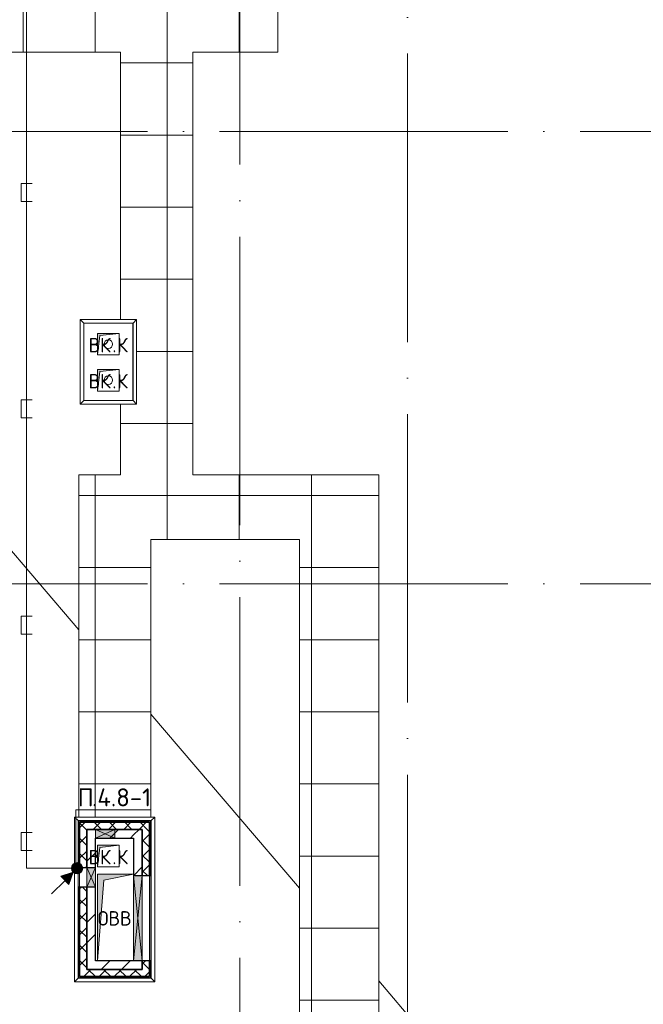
# Model space of a CAD drawing. Header units: millimetres. Extents: x -30540 to 143646, y -11730 to 123410.
# Tile 12 of 114: x -4045 to 4604, y 46945 to 60600. Entities that reach past the tile are written whole.
import ezdxf

# ---------------------------------------------------------------- set-up
doc = ezdxf.new("R2010")
doc.units = ezdxf.units.MM
doc.linetypes.add('ADSK_Линия сетки', pattern=[5000, 4000, -500, 0, -500])
for name, color, linetype, lineweight in [('A-____-NOTE-TEXT', 7, 'Continuous', 18), ('A-DETL-____-THIN', 7, 'Continuous', 9), ('A-FLOR-____-OTLN', 7, 'Continuous', 18), ('A-GENM-____-OTLN', 7, 'Continuous', 18), ('A-GLAZ-____-MCUT', 7, 'Continuous', 9), ('A-GLAZ-____-OTLN', 7, 'Continuous', 18), ('A-ROOF-____-OTLN', 7, 'Continuous', 18), ('A-ROOF-____-PATT', 7, 'Continuous', 18), ('A-WALL-____-MCUT', 7, 'Continuous', 40), ('A-WALL-____-OTLN', 7, 'Continuous', 18), ('A-WALL-____-PATT', 7, 'Continuous', 40), ('G-____-____-TEXT', 7, 'Continuous', 9), ('I-WALL-____-MCUT', 7, 'Continuous', 40), ('I-WALL-____-OTLN', 7, 'Continuous', 18), ('M-EQPM-____-OTLN', 7, 'Continuous', 18), ('S-GRID-____-OTLN', 7, 'Continuous', 9)]:
    doc.layers.add(name, color=color, linetype=linetype, lineweight=lineweight)
doc.layers.add('A-DETL-____-OTLN', color=7, linetype='Continuous', lineweight=9, true_color=0x00a600)
doc.styles.add('GOST Common', font='GOST_Common.ttf', dxfattribs={"height": 200})
doc.styles.add('ISOCPEUR', font='isocpeur.ttf', dxfattribs={"height": 250})
pattern_1 = [(45, (0, 0), (-424.264, 424.264), []), (45, (0, 282.8), (-424.264, 424.264), [])]
pattern_2 = [(45, (0, 0), (-106.066, 106.066), []), (135, (0, 0), (-106.066, -106.066), [])]
pattern_3 = [(0, (0, 0), (406.4, 101.6), [6.706, -298.094, 6.706, -298.094, -1625.6]), (0, (0, 0), (406.4, 101.6), [-609.6, 6.706, -602.894, 6.706, -298.094, -711.2]), (0, (0, 0), (406.4, 101.6), [-1524, 6.706, -196.494, 6.706, -501.294]), (120, (152.4, 50.8), (-291.18818, 301.15272), [6.706, -298.094, 6.706, -298.094, -1625.6]), (120, (152.4, 50.8), (-291.18818, 301.15272), [-609.6, 6.706, -602.894, 6.706, -298.094, -711.2]), (120, (152.4, 50.8), (-291.18818, 301.15272), [-1524, 6.706, -196.494, 6.706, -501.294]), (240, (203.2, 254), (-115.21182, -402.75272), [6.706, -298.094, 6.706, -298.094, -1625.6]), (240, (203.2, 254), (-115.21182, -402.75272), [-609.6, 6.706, -602.894, 6.706, -298.094, -711.2]), (240, (203.2, 254), (-115.21182, -402.75272), [-1524, 6.706, -196.494, 6.706, -501.294])]

# ---------------------------------------------------------------- blocks, each defined once
blk = doc.blocks.new('АР_Отверстие прямоугольное - ОВВ-7463286-Кровля')
at = {"layer": 'A-GLAZ-____-OTLN', "lineweight": 13, "true_color": 0xf9f9f9}
blk.add_hatch(color=7, dxfattribs=at).paths.add_polyline_path([(715, 60), (-465, 60), (-465, -60), (715, -60), (715, 4)])
at = {"layer": 'A-GLAZ-____-MCUT', "color": 254, "lineweight": 15, "true_color": 0xcccccc}
for p, q in [((-465, 60), (-465, -60)), ((715, 60), (715, -60))]:
    blk.add_line(p, q, dxfattribs=at)
at = {"layer": 'A-GLAZ-____-OTLN', "color": 254, "lineweight": 5, "true_color": 0xcccccc}
for p, q in [((715, 60), (-465, -60)), ((-465, 60), (715, -60))]:
    blk.add_line(p, q, dxfattribs=at)
at = {"layer": 'A-GLAZ-____-OTLN', "color": 254, "lineweight": 13, "true_color": 0xcccccc}
for p, q in [((715, 60), (-465, 60)), ((-465, 60), (-465, -60)), ((715, -60), (715, 60)), ((-465, -60), (715, -60))]:
    blk.add_line(p, q, dxfattribs=at)
blk = doc.blocks.new('АР_Отверстие прямоугольное - ОВВ-7976082-Кровля')
at = {"layer": 'A-GLAZ-____-OTLN', "lineweight": 13, "true_color": 0xf9f9f9}
blk.add_hatch(color=7, dxfattribs=at).paths.add_polyline_path([(-10, 60), (-10, -60), (260, -60), (260, 60)])
at = {"layer": 'A-GLAZ-____-MCUT', "color": 254, "lineweight": 15, "true_color": 0xcccccc}
for p, q in [((-10, 60), (-10, -60)), ((260, 60), (260, -60))]:
    blk.add_line(p, q, dxfattribs=at)
at = {"layer": 'A-GLAZ-____-OTLN', "color": 254, "lineweight": 5, "true_color": 0xcccccc}
for p, q in [((260, 60), (-10, -60)), ((-10, 60), (260, -60))]:
    blk.add_line(p, q, dxfattribs=at)
at = {"layer": 'A-GLAZ-____-OTLN', "color": 254, "lineweight": 13, "true_color": 0xcccccc}
for p, q in [((260, 60), (-10, 60)), ((-10, 60), (-10, -60)), ((260, -60), (260, 60)), ((-10, -60), (260, -60))]:
    blk.add_line(p, q, dxfattribs=at)
blk = doc.blocks.new('АР_Отверстие прямоугольное - ВК-8884799-Кровля')
at = {"layer": 'A-GLAZ-____-OTLN', "lineweight": 13, "true_color": 0xf9f9f9}
blk.add_hatch(color=7, dxfattribs=at).paths.add_polyline_path([(197, 60), (-10, 60), (-10, -60), (260, -60), (260, 60)])
at = {"layer": 'A-GLAZ-____-MCUT', "color": 254, "lineweight": 15, "true_color": 0xcccccc}
for p, q in [((-10, 60), (-10, -60)), ((260, 60), (260, -60))]:
    blk.add_line(p, q, dxfattribs=at)
at = {"layer": 'A-GLAZ-____-OTLN', "color": 254, "lineweight": 5, "true_color": 0xcccccc}
for p, q in [((260, 60), (-10, -60)), ((-10, 60), (260, -60))]:
    blk.add_line(p, q, dxfattribs=at)
at = {"layer": 'A-GLAZ-____-OTLN', "color": 254, "lineweight": 13, "true_color": 0xcccccc}
for p, q in [((260, 60), (-10, 60)), ((-10, 60), (-10, -60)), ((260, -60), (260, 60)), ((-10, -60), (260, -60))]:
    blk.add_line(p, q, dxfattribs=at)
blk = doc.blocks.new('_GM_Dt-St-D_Фартук гнутый из оцинкованной стали_Пристенный_Тип 1__c-верхняя кромка с отгибом_ - ФС-1_3_50х70У100-1_5_t__RAL7016-8061170-Кровля')
at = {"layer": 'A-GENM-____-OTLN', "color": 254, "lineweight": 13, "true_color": 0xcccccc}
for p, q in [((0, 50), (1113, 50)), ((50, 0), (0, 50)), ((50, 0), (1063, 0)), ((50, 0), (50, -1.5)), ((1113, 50), (1063, 0)), ((1063, -1.5), (1063, 0))]:
    blk.add_line(p, q, dxfattribs=at)
blk = doc.blocks.new('_GM_Dt-St-D_Фартук гнутый из оцинкованной стали_Пристенный_Тип 1__c-верхняя кромка с отгибом_ - ФС-1_3_50х70У100-1_5_t__RAL7016-8064525-Кровля')
at = {"layer": 'A-GENM-____-OTLN', "color": 254, "lineweight": 13, "true_color": 0xcccccc}
for p, q in [((0, 50), (2283, 50)), ((50, 0), (0, 50)), ((50, 0), (2233, 0)), ((50, 0), (50, -1.5)), ((2283, 50), (2233, 0)), ((2233, -1.5), (2233, 0))]:
    blk.add_line(p, q, dxfattribs=at)
blk = doc.blocks.new('_GM_Dt-St-D_Фартук гнутый из оцинкованной стали_Пристенный_Тип 1__c-верхняя кромка с отгибом_ - ФС-1_3_50х70У100-1_5_t__RAL7016-8064487-Кровля')
at = {"layer": 'A-GENM-____-OTLN', "color": 254, "lineweight": 13, "true_color": 0xcccccc}
for p, q in [((50, 1.5), (50, 0)), ((2233, 0), (50, 0)), ((2233, 0), (2233, 1.5)), ((2233, 0), (2283, -50)), ((0, -50), (50, 0)), ((2283, -50), (0, -50))]:
    blk.add_line(p, q, dxfattribs=at)
blk = doc.blocks.new('_GM_Dt-St-D_Фартук гнутый из оцинкованной стали_Пристенный_Тип 1__c-верхняя кромка с отгибом_ - ФС-1_3_50х70У100-1_5_t__RAL7016-8063882-Кровля')
at = {"layer": 'A-GENM-____-OTLN', "color": 254, "lineweight": 13, "true_color": 0xcccccc}
for p, q in [((0, -50), (50, 0)), ((50, 1), (50, 0)), ((1063, 0), (50, 0)), ((1063, 0), (1063, 1)), ((1113, -50), (0, -50)), ((1063, 0), (1113, -50))]:
    blk.add_line(p, q, dxfattribs=at)
blk = doc.blocks.new('_GM_Dt-St-D_Фартук гнутый из оцинкованной стали_Пристенный_Тип 1__c-верхняя кромка с отгибом_ - ФС-1_3_50х70У100-1_5_t__RAL7016-8558131-Кровля')
at = {"layer": 'A-GENM-____-OTLN', "color": 254, "lineweight": 13, "true_color": 0xcccccc}
for p, q in [((0, -50), (50, 0)), ((50, 1.5), (50, 0)), ((1123, 0), (50, 0)), ((1123, 0), (1123, 1.5)), ((1123, 0), (1173, -50)), ((1173, -50), (0, -50))]:
    blk.add_line(p, q, dxfattribs=at)
blk = doc.blocks.new('_GM_Dt-St-D_Фартук гнутый из оцинкованной стали_Пристенный_Тип 1__c-верхняя кромка с отгибом_ - ФС-1_3_50х70У100-1_5_t__RAL7016-8557989-Кровля')
at = {"layer": 'A-GENM-____-OTLN', "color": 254, "lineweight": 13, "true_color": 0xcccccc}
for p, q in [((0, 50), (783, 50)), ((50, 0), (0, 50)), ((50, 0), (733, 0)), ((50, 0), (50, -1)), ((783, 50), (733, 0)), ((733, -1), (733, 0))]:
    blk.add_line(p, q, dxfattribs=at)
blk = doc.blocks.new('_GM_Dt-St-D_Фартук гнутый из оцинкованной стали_Пристенный_Тип 1__c-верхняя кромка с отгибом_ - ФС-1_3_50х70У100-1_5_t__RAL7016-8376490-Кровля')
at = {"layer": 'A-GENM-____-OTLN', "color": 254, "lineweight": 13, "true_color": 0xcccccc}
for p, q in [((0, 50), (1173, 50)), ((50, 0), (0, 50)), ((50, 0), (1123, 0)), ((50, 0), (50, -1.5)), ((1173, 50), (1123, 0)), ((1123, -1.5), (1123, 0))]:
    blk.add_line(p, q, dxfattribs=at)
blk = doc.blocks.new('АР_Канал вертикальный прямоугольный - ОВВ-7292993-Кровля')
at = {"layer": 'M-EQPM-____-OTLN', "lineweight": 13, "true_color": 0xe2e2e2}
blk.add_hatch(color=254, dxfattribs=at).paths.add_polyline_path([(-250, -600), (-165, 515), (250, 600), (-250, 600), (-250, 192)])
at = {"layer": 'M-EQPM-____-OTLN', "color": 253, "lineweight": 13, "true_color": 0xaaaaaa}
for p, q in [((250, 600), (-250, 600)), ((-250, 600), (-250, -600)), ((250, 600), (-250, 600)), ((-250, 600), (-250, -600)), ((-250, -600), (-250, 600)), ((-250, 600), (250, 600)), ((-165, 515), (250, 600)), ((-165, 515), (250, 600)), ((250, -600), (250, 600)), ((250, 600), (250, -600)), ((-250, -600), (-165, 515)), ((-250, -600), (-165, 515)), ((-250, -600), (250, -600)), ((250, -600), (-250, -600))]:
    blk.add_line(p, q, dxfattribs=at)
blk = doc.blocks.new('АР_Канал вертикальный прямоугольный - ВК_К-7548682-Кровля')
at = {"layer": 'M-EQPM-____-OTLN', "lineweight": 13, "true_color": 0xe2e2e2}
blk.add_hatch(color=254, dxfattribs=at).paths.add_polyline_path([(-150, -150), (-120, 120), (150, 150), (-150, 150), (-150, 65)])
at = {"layer": 'M-EQPM-____-OTLN', "color": 253, "lineweight": 13, "true_color": 0xaaaaaa}
for p, q in [((150, 150), (-150, 150)), ((-150, 150), (-150, -150)), ((150, 150), (-150, 150)), ((-150, 150), (-150, -150)), ((-150, -150), (-150, 150)), ((-150, 150), (150, 150)), ((-120, 120), (150, 150)), ((-120, 120), (150, 150)), ((150, -150), (150, 150)), ((150, 150), (150, -150)), ((-150, -150), (-120, 120)), ((-150, -150), (-120, 120)), ((-150, -150), (150, -150)), ((150, -150), (-150, -150))]:
    blk.add_line(p, q, dxfattribs=at)
blk = doc.blocks.new('Наметкина 10_РД_АР_К1_отсоединено_rvt-1-Кровля')
at = {"layer": 'A-ROOF-____-PATT', "lineweight": 5, "true_color": 0xe4e4e4}
h = blk.add_hatch(dxfattribs=at)
h.set_pattern_fill('FP_6', color=254, style=0, pattern_type=2)
h.set_pattern_definition([(0, (0, 0), (0, 1000), []), (90, (0, 0), (-1000, 6e-14), [])])
h.paths.add_polyline_path([(3246, 32164), (8725, 32164), (8725, 43350), (935, 43350), (935, 54289), (-1645, 54289), (-1645, 60150), (-465, 60150), (-465, 69650), (1014, 69650), (1012, 81279), (-1636, 81279), (-1636, 86642), (-565, 86642), (-565, 91950), (655, 91950), (655, 88074), (1555, 88074), (1555, 91850), (4135, 91850), (4135, 88074), (5035, 88074), (5035, 92950), (-11845, 92950), (-11845, 87234), (-10945, 87234), (-10945, 91950), (-8945, 91950), (-8945, 89950), (-8965, 89950), (-8965, 81980), (-13265, 81980), (-13265, 80980), (-7965, 80980), (-7965, 86374), (-6115, 86374), (-6115, 91950), (-1665, 91950), (-1665, 87470), (-2465, 87470), (-2465, 85540), (-4939, 85540), (-4939, 83314), (-4582, 83520), (-4577, 83511), (-4939, 83302), (-4939, 83172), (-3444, 83172), (-4032, 83511), (-4027, 83520), (-3424, 83172), (-2708, 83170), (-2708, 79972), (114, 79972), (114, 79650), (135, 79650), (114, 79648), (114, 72890), (-2635, 72890), (-2635, 77050), (-12365, 77050), (-12365, 60150), (-2645, 60150), (-2645, 56442), (-2423, 56440), (-2423, 55269), (-2645, 55269), (-2645, 54289), (-3225, 54289), (-3224, 49542), (-2225, 49542), (-2225, 53389), (-165, 53389), (-165, 43954), (-5125, 43954), (-5123, 43432), (-5073, 43432), (-5073, 41669), (-5125, 41669), (-5125, 40650), (-3750, 40650), (-3750, 42500), (-3326, 42500), (-3305, 42522), (5457, 42522), (5457, 42500), (7825, 42500), (7825, 33064), (-5615, 33064), (-5615, 35439), (-2115, 35439), (-2115, 36339), (-6515, 36339), (-6515, 33064), (-11465, 33064), (-11465, 38677), (-8115, 38677), (-8115, 39950), (-11065, 39950), (-11063, 41950), (-8115, 41949), (-8115, 46109), (-5125, 46109), (-5125, 43980), (-4215, 43980), (-4215, 47209), (-6206, 47209), (-6206, 47964), (-9015, 47964), (-9016, 42949), (-11465, 42949), (-11465, 55136), (-12365, 55136), (-12365, 32164), (-4929, 32164)])
h.paths.add_polyline_path([(-9016, 61050), (-11465, 61050), (-11465, 66650), (-8065, 66650), (-8065, 71650), (-8965, 71650), (-8965, 67650), (-11465, 67650), (-11465, 76050), (-3635, 76050), (-3635, 71890), (-1465, 71890), (-1465, 61050), (-4929, 61050)])
at = {"layer": 'A-WALL-____-PATT', "lineweight": 5, "true_color": 0xcccccc}
h = blk.add_hatch(dxfattribs=at)
h.set_pattern_fill('FP_8', color=254, style=0, pattern_type=2)
h.set_pattern_definition(pattern_3)
h.paths.add_polyline_path([(-2225, 49470), (-2225, 49490), (-3235, 49490), (-3235, 49470), (-2245, 49470)])
h = blk.add_hatch(dxfattribs=at)
h.set_pattern_fill('FP_8', color=254, style=0, pattern_type=2)
h.set_pattern_definition(pattern_3)
h.paths.add_polyline_path([(-3235, 47310), (-3215, 47310), (-3215, 48570), (-3235, 48570), (-3235, 48342)])
h.paths.add_polyline_path([(-3215, 48840), (-3215, 49470), (-3235, 49470), (-3235, 48840)])
h = blk.add_hatch(dxfattribs=at)
h.set_pattern_fill('FP_3', color=254, style=0, pattern_type=2)
h.set_pattern_definition(pattern_2)
h.paths.add_polyline_path([(-2345, 49370), (-2245, 49370), (-2245, 49470), (-3215, 49470), (-3215, 49370), (-2725, 49370)])
h = blk.add_hatch(dxfattribs=at)
h.set_pattern_fill('FP_8', color=254, style=0, pattern_type=2)
h.set_pattern_definition(pattern_3)
h.paths.add_polyline_path([(-2225, 47310), (-2225, 47550), (-2245, 47550), (-2245, 47310)])
h.paths.add_polyline_path([(-2225, 48730), (-2225, 49470), (-2245, 49470), (-2245, 48730)])
h = blk.add_hatch(dxfattribs=at)
h.set_pattern_fill('FP_3', color=254, style=0, pattern_type=2)
h.set_pattern_definition(pattern_2)
h.paths.add_polyline_path([(-3215, 47330), (-3115, 47330), (-3115, 48570), (-3215, 48570), (-3215, 48342)])
h.paths.add_polyline_path([(-3215, 48840), (-3115, 48840), (-3115, 49370), (-3215, 49370), (-3215, 49065)])
h = blk.add_hatch(dxfattribs=at)
h.set_pattern_fill('FP_2', color=254, style=0, pattern_type=2)
h.set_pattern_definition(pattern_1)
h.paths.add_polyline_path([(-3115, 47430), (-2995, 47430), (-2995, 48570), (-3115, 48570), (-3115, 48342)])
h.paths.add_polyline_path([(-3115, 48840), (-2995, 48840), (-2995, 49370), (-3115, 49370), (-3115, 49065)])
h = blk.add_hatch(dxfattribs=at)
h.set_pattern_fill('FP_2', color=254, style=0, pattern_type=2)
h.set_pattern_definition(pattern_1)
h.paths.add_polyline_path([(-2465, 49250), (-2465, 49370), (-2995, 49370), (-2995, 49250), (-2725, 49250)])
h = blk.add_hatch(dxfattribs=at)
h.set_pattern_fill('FP_2', color=254, style=0, pattern_type=2)
h.set_pattern_definition(pattern_1)
h.paths.add_polyline_path([(-2345, 47430), (-2345, 47550), (-2465, 47550), (-2465, 47430)])
h.paths.add_polyline_path([(-2345, 48730), (-2345, 49370), (-2465, 49370), (-2465, 48730)])
h = blk.add_hatch(dxfattribs=at)
h.set_pattern_fill('FP_3', color=254, style=0, pattern_type=2)
h.set_pattern_definition(pattern_2)
h.paths.add_polyline_path([(-2245, 47330), (-2245, 47550), (-2345, 47550), (-2345, 47330)])
h.paths.add_polyline_path([(-2245, 48730), (-2245, 49370), (-2345, 49370), (-2345, 48730)])
h = blk.add_hatch(dxfattribs=at)
h.set_pattern_fill('FP_2', color=254, style=0, pattern_type=2)
h.set_pattern_definition(pattern_1)
h.paths.add_polyline_path([(-2995, 47430), (-2465, 47430), (-2465, 47550), (-2995, 47550)])
h = blk.add_hatch(dxfattribs=at)
h.set_pattern_fill('FP_3', color=254, style=0, pattern_type=2)
h.set_pattern_definition(pattern_2)
h.paths.add_polyline_path([(-3115, 47330), (-2345, 47330), (-2345, 47430), (-3115, 47430)])
h = blk.add_hatch(dxfattribs=at)
h.set_pattern_fill('FP_8', color=254, style=0, pattern_type=2)
h.set_pattern_definition(pattern_3)
h.paths.add_polyline_path([(-3215, 47310), (-2245, 47310), (-2245, 47330), (-3215, 47330)])
at = {"layer": 'A-FLOR-____-OTLN', "color": 254, "lineweight": 13, "true_color": 0xcccccc}
for p, q in [((-3155, 56390), (-3155, 55320)), ((-2475, 56390), (-3155, 56390)), ((-2475, 55320), (-2475, 56390)), ((-3155, 55320), (-2475, 55320))]:
    blk.add_line(p, q, dxfattribs=at)
for centre, start, end in [((-2816, 56100), 0, 180), ((-2816, 56100), 180, 0), ((-2816, 55600), 0, 180), ((-2816, 55600), 180, 0)]:
    blk.add_arc(centre, 60, start, end, dxfattribs=at)
at = {"layer": 'A-ROOF-____-OTLN', "color": 254, "lineweight": 13, "true_color": 0xcccccc}
for p, q in [((-465, 60150), (-465, 69650)), ((-12365, 60150), (-2645, 60150)), ((-2645, 60150), (-2645, 56442)), ((-1645, 54289), (-1645, 60150)), ((-1645, 60150), (-465, 60150)), ((-2645, 55269), (-2645, 54289)), ((-2645, 54289), (-3225, 54289)), ((-3225, 54289), (-3225, 49542)), ((935, 54289), (-1645, 54289)), ((935, 43350), (935, 54289)), ((-3225, 52140), (-4365, 53475)), ((-2225, 49542), (-2225, 53389)), ((-2225, 53389), (-165, 53389)), ((-165, 53389), (-165, 43954)), ((-165, 48558), (-2225, 50970)), ((4284, 43350), (935, 47270))]:
    blk.add_line(p, q, dxfattribs=at)
at = {"layer": 'A-WALL-____-MCUT', "color": 254, "lineweight": 30, "true_color": 0xcccccc}
for p, q in [((-2995, 49490), (-3235, 49490)), ((-3235, 49490), (-3235, 49470)), ((-3235, 49470), (-3235, 48840)), ((-2995, 49470), (-3215, 49470)), ((-3215, 49470), (-3215, 49370)), ((-3215, 48840), (-3215, 49470)), ((-3215, 49470), (-2995, 49470)), ((-2725, 49490), (-2995, 49490)), ((-2725, 49470), (-2995, 49470)), ((-2995, 49470), (-2725, 49470)), ((-2225, 49490), (-2725, 49490)), ((-2245, 49470), (-2725, 49470)), ((-2725, 49470), (-2245, 49470)), ((-2245, 49370), (-2245, 49470)), ((-2245, 49470), (-2245, 48730)), ((-2225, 49470), (-2225, 49490)), ((-2225, 48730), (-2225, 49470)), ((-3215, 49370), (-3215, 48840)), ((-3115, 49370), (-2995, 49370)), ((-3115, 48840), (-3115, 49370)), ((-2995, 49370), (-2725, 49370)), ((-2725, 49370), (-2345, 49370)), ((-2345, 49370), (-2345, 48730)), ((-2245, 48730), (-2245, 49370)), ((-3235, 48840), (-3215, 48840)), ((-3215, 48840), (-3115, 48840)), ((-2345, 48730), (-2245, 48730)), ((-2245, 48730), (-2225, 48730)), ((-3235, 48570), (-3235, 47310)), ((-3215, 48570), (-3235, 48570)), ((-3215, 48570), (-3215, 47330)), ((-3115, 48570), (-3215, 48570)), ((-3215, 47330), (-3215, 48570)), ((-3115, 47430), (-3115, 48570)), ((-2245, 47550), (-2345, 47550)), ((-2345, 47550), (-2345, 47430)), ((-2245, 47330), (-2245, 47550)), ((-2245, 47550), (-2245, 47330)), ((-2225, 47550), (-2245, 47550)), ((-2225, 47310), (-2225, 47550)), ((-2345, 47430), (-3115, 47430)), ((-3235, 47310), (-3215, 47310)), ((-3215, 47330), (-3115, 47330)), ((-2245, 47330), (-3215, 47330)), ((-3215, 47310), (-2245, 47310)), ((-3115, 47330), (-2345, 47330)), ((-2345, 47330), (-2245, 47330)), ((-2245, 47310), (-2225, 47310))]:
    blk.add_line(p, q, dxfattribs=at)
at = {"layer": 'A-WALL-____-OTLN', "color": 254, "lineweight": 13, "true_color": 0xcccccc}
for p, q in [((-3235, 48570), (-3235, 48840)), ((-3215, 48570), (-3215, 48840)), ((-3215, 48840), (-3215, 48570)), ((-3115, 48840), (-3115, 48570)), ((-2345, 48730), (-2245, 48730)), ((-2345, 47550), (-2345, 48730)), ((-2245, 48730), (-2245, 47550)), ((-2245, 47550), (-2245, 48730)), ((-2225, 48730), (-2225, 47550)), ((-2345, 47550), (-2245, 47550))]:
    blk.add_line(p, q, dxfattribs=at)
at = {"layer": 'I-WALL-____-MCUT', "color": 254, "lineweight": 30, "true_color": 0xcccccc}
for p, q in [((-3115, 49370), (-3115, 48840)), ((-2995, 49370), (-3115, 49370)), ((-2725, 49370), (-2995, 49370)), ((-2465, 49370), (-2725, 49370)), ((-2345, 49370), (-2465, 49370)), ((-2345, 48730), (-2345, 49370)), ((-2995, 49250), (-2725, 49250)), ((-2995, 48840), (-2995, 49250)), ((-2725, 49250), (-2465, 49250)), ((-2465, 49250), (-2465, 48730)), ((-3115, 48840), (-2995, 48840)), ((-2465, 48730), (-2345, 48730)), ((-3115, 48570), (-3115, 47430)), ((-2995, 48570), (-3115, 48570)), ((-2995, 47550), (-2995, 48570)), ((-2465, 47550), (-2995, 47550)), ((-2345, 47550), (-2465, 47550)), ((-2345, 47430), (-2345, 47550)), ((-3115, 47430), (-2995, 47430)), ((-2995, 47430), (-2465, 47430)), ((-2465, 47430), (-2345, 47430))]:
    blk.add_line(p, q, dxfattribs=at)
at = {"layer": 'I-WALL-____-OTLN', "color": 254, "lineweight": 13, "true_color": 0xcccccc}
for p, q in [((-3115, 48570), (-3115, 48840)), ((-2995, 48840), (-2995, 48570)), ((-2345, 48730), (-2465, 48730)), ((-2465, 47550), (-2465, 48730)), ((-2345, 48730), (-2345, 47550)), ((-2465, 47550), (-2345, 47550))]:
    blk.add_line(p, q, dxfattribs=at)
at = {"layer": 'A-GENM-____-OTLN', "color": 254, "lineweight": 13, "true_color": 0xe5e5e5}
for name, p in [('_GM_Dt-St-D_Фартук гнутый из оцинкованной стали_Пристенный_Тип 1__c-верхняя кромка с отгибом_ - ФС-1_3_50х70У100-1_5_t__RAL7016-8557989-Кровля', (-3206, 56392)), ('_GM_Dt-St-D_Фартук гнутый из оцинкованной стали_Пристенный_Тип 1__c-верхняя кромка с отгибом_ - ФС-1_3_50х70У100-1_5_t__RAL7016-8061170-Кровля', (-3286, 49492)), ('_GM_Dt-St-D_Фартук гнутый из оцинкованной стали_Пристенный_Тип 1__c-верхняя кромка с отгибом_ - ФС-1_3_50х70У100-1_5_t__RAL7016-8063882-Кровля', (-3286, 47309))]:
    blk.add_blockref(name, p, dxfattribs=at)
for name, p, rotation in [('_GM_Dt-St-D_Фартук гнутый из оцинкованной стали_Пристенный_Тип 1__c-верхняя кромка с отгибом_ - ФС-1_3_50х70У100-1_5_t__RAL7016-8376490-Кровля', (-3156, 55269), 90.0000000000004), ('_GM_Dt-St-D_Фартук гнутый из оцинкованной стали_Пристенный_Тип 1__c-верхняя кромка с отгибом_ - ФС-1_3_50х70У100-1_5_t__RAL7016-8558131-Кровля', (-2473, 55269), 89.99999999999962), ('_GM_Dt-St-D_Фартук гнутый из оцинкованной стали_Пристенный_Тип 1__c-верхняя кромка с отгибом_ - ФС-1_3_50х70У100-1_5_t__RAL7016-8557989-Кровля', (-2423, 55319), 180), ('_GM_Dt-St-D_Фартук гнутый из оцинкованной стали_Пристенный_Тип 1__c-верхняя кромка с отгибом_ - ФС-1_3_50х70У100-1_5_t__RAL7016-8064487-Кровля', (-3236, 49542), 269.9999999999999), ('_GM_Dt-St-D_Фартук гнутый из оцинкованной стали_Пристенный_Тип 1__c-верхняя кромка с отгибом_ - ФС-1_3_50х70У100-1_5_t__RAL7016-8064525-Кровля', (-2223, 49542), 270.0000000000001)]:
    blk.add_blockref(name, p, dxfattribs=dict(at, rotation=rotation))
at = {"layer": 'A-GLAZ-____-OTLN', "color": 254, "lineweight": 13, "true_color": 0xe5e5e5}
for name, p, rotation in [('АР_Отверстие прямоугольное - ВК-8884799-Кровля', (-2735, 49310), 180), ('АР_Отверстие прямоугольное - ОВВ-7976082-Кровля', (-3055, 48830), 269.9999999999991), ('АР_Отверстие прямоугольное - ОВВ-7463286-Кровля', (-2405, 48015), 89.99999999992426)]:
    blk.add_blockref(name, p, dxfattribs=dict(at, rotation=rotation))
at = {"layer": 'M-EQPM-____-OTLN', "color": 253, "lineweight": 5, "true_color": 0xaaaaaa}
for name, p in [('АР_Канал вертикальный прямоугольный - ВК_К-7548682-Кровля', (-2815, 56100)), ('АР_Канал вертикальный прямоугольный - ВК_К-7548682-Кровля', (-2815, 55600)), ('АР_Канал вертикальный прямоугольный - ВК_К-7548682-Кровля', (-2815, 49000)), ('АР_Канал вертикальный прямоугольный - ОВВ-7292993-Кровля', (-2715, 48150))]:
    blk.add_blockref(name, p, dxfattribs=at)
at = {"layer": 'A-____-NOTE-TEXT', "color": 253, "lineweight": 5, "true_color": 0xaaaaaa, "char_height": 200, "attachment_point": 1, "style": 'GOST Common'}
for s, insert, width in [('ВК', (-3090, 56187), 400.84), ('\\fGOST Common|b0|i0|c204|p34|;К', (-2693, 56187), 192.4), ('\\fGOST Common|b0|i0|c204|p34|;.', (-2759, 56187), 80.17), ('ВК', (-3090, 55687), 400.84), ('\\fGOST Common|b0|i0|c204|p34|;К', (-2693, 55687), 192.4), ('\\fGOST Common|b0|i0|c204|p34|;.', (-2759, 55687), 80.17), ('ВК', (-3090, 49087), 400.84), ('\\fGOST Common|b0|i0|c204|p34|;К', (-2693, 49087), 192.4), ('\\fGOST Common|b0|i0|c204|p34|;.', (-2759, 49087), 80.17), ('ОВВ', (-2963, 48237), 609.28)]:
    blk.add_mtext(s, dxfattribs=dict(at, insert=insert, width=width))
blk = doc.blocks.new('УГО Выше ниже синее _ 2020 - УГО Выше ниже синее _ 2020-2088885-Кровля')
at = {"layer": 'A-____-NOTE-TEXT', "lineweight": 9, "true_color": 0xff0000}
h = blk.add_hatch(color=1, dxfattribs=at)
edge = h.paths.add_edge_path()
edge.add_arc((0, 0), 0.392, 0, 180)
edge.add_arc((0, 0), 0.392, 180, 360)
blk.add_hatch(color=1, dxfattribs=at).paths.add_polyline_path([(-0.565, -1.112), (-1.122, -0.555), (-0.272, -0.263)])
at = {"layer": 'A-____-NOTE-TEXT', "color": 1, "lineweight": 9, "true_color": 0xff0000}
for p, q in [((-0.272, -0.263), (-1.122, -0.555)), ((-1.122, -0.555), (-0.565, -1.112)), ((-0.565, -1.112), (-0.272, -0.263)), ((-1.78, -1.78), (-0.838, -0.838))]:
    blk.add_line(p, q, dxfattribs=at)
blk.add_circle((0, 0), 0.392, dxfattribs=at)
for start, end in [(360, 180), (180, 360)]:
    blk.add_arc((0, 0), 0.392, start, end, dxfattribs=at)

msp = doc.modelspace()

# ---------------------------------------------------------------- linework, layer by layer
at = {"layer": 'A-DETL-____-OTLN', "color": 1, "true_color": 0xff0000}
for p, q in [((-3948.8, 48831.1), (-3948.8, 61594.6)), ((-3873.8, 58326.9), (-4023.8, 58326.9)), ((-4023.8, 58326.9), (-4023.8, 58076.9)), ((-4023.8, 58076.9), (-3873.8, 58076.9)), ((-3873.8, 55326.9), (-4023.8, 55326.9)), ((-4023.8, 55326.9), (-4023.8, 55076.9)), ((-4023.8, 55076.9), (-3873.8, 55076.9)), ((-3873.8, 52326.9), (-4023.8, 52326.9)), ((-4023.8, 52326.9), (-4023.8, 52076.9)), ((-4023.8, 52076.9), (-3873.8, 52076.9)), ((-3873.8, 49326.9), (-4023.8, 49326.9)), ((-4023.8, 49326.9), (-4023.8, 49076.9)), ((-4023.8, 49076.9), (-3873.8, 49076.9)), ((-3248.8, 48831.1), (-3948.8, 48831.1))]:
    msp.add_line(p, q, dxfattribs=at)
at = {"layer": 'A-DETL-____-THIN'}
for p, q in [((-3264.6, 48823.4), (-3264.6, 49643.4)), ((-3264.6, 49643.4), (-2224.7, 49643.4))]:
    msp.add_line(p, q, dxfattribs=at)
at = {"layer": 'S-GRID-____-OTLN', "color": 253, "linetype": 'ADSK_Линия сетки', "true_color": 0xaaaaaa}
for p, q in [((-989.7, 23589.3), (-989.7, 98105.9)), ((1335.3, 26129.3), (1335.3, 98105.9)), ((17726.8, 59050), (-28904.3, 59050)), ((17726.8, 52775), (-28904.3, 52775))]:
    msp.add_line(p, q, dxfattribs=at)

# ---------------------------------------------------------------- block references
at = {"lineweight": 5}
msp.add_blockref('Наметкина 10_РД_АР_К1_отсоединено_rvt-1-Кровля', (0, 0), dxfattribs=at)
at = {"layer": 'A-____-NOTE-TEXT', "color": 1, "lineweight": 9, "true_color": 0xff0000, "xscale": 200, "yscale": 200, "zscale": 200}
msp.add_blockref('УГО Выше ниже синее _ 2020 - УГО Выше ниже синее _ 2020-2088885-Кровля', (-3248.8, 48831.1), dxfattribs=at)

# ---------------------------------------------------------------- texts
at = {"layer": 'G-____-____-TEXT', "char_height": 250, "attachment_point": 1, "style": 'ISOCPEUR'}
for s, insert, width in [('\\fISOCPEUR|b0|i0|c204|p34|;П', (-3240.2, 49940), 240.506), ('.4.8-1', (-3041.8, 49940), 994.092)]:
    msp.add_mtext(s, dxfattribs=dict(at, insert=insert, width=width))

doc.saveas('drawing.dxf')
